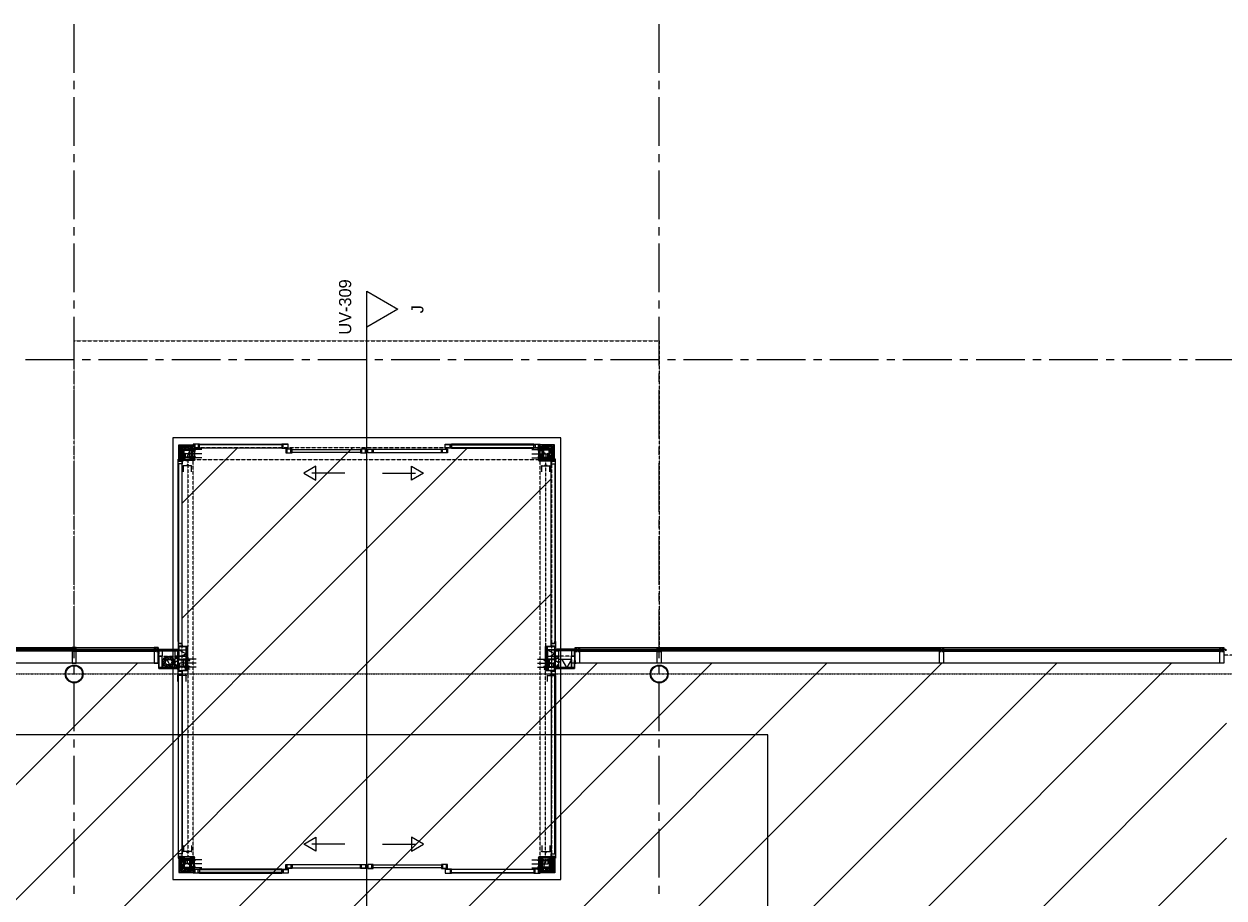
# Model space of a CAD drawing. Extents: x -66955 to 52345, y -20450 to 69550.
# Tile 49 of 94: x 6052 to 20821, y 22630 to 33380. Entities that reach past the tile are written whole.
import ezdxf
from ezdxf.enums import TextEntityAlignment as Align

# ---------------------------------------------------------------- set-up
doc = ezdxf.new("R2010")
doc.units = 0
doc.header["$MEASUREMENT"] = 0
for name, pattern in [('DASHDOT', [1, 0.5, -0.25, 0, -0.25]), ('DASHED', [0.75, 0.5, -0.25]), ('HIDDEN', [0.375, 0.25, -0.125])]:
    doc.linetypes.add(name, pattern=pattern)
for name, color, linetype in [('BEGGR--11-', 7, 'CONTINUOUS'), ('BEGGR--21-', 7, 'CONTINUOUS'), ('BEGGR--22-', 7, 'CONTINUOUS'), ('BEGGR--23-', 7, 'CONTINUOUS'), ('BEGGR--27-', 7, 'CONTINUOUS'), ('BEGGR--28-', 7, 'CONTINUOUS'), ('BEGGR--31-', 7, 'CONTINUOUS'), ('BEGGR--45-', 7, 'CONTINUOUS'), ('BEGGR--52-', 7, 'CONTINUOUS'), ('BEGGR--E7-', 7, 'CONTINUOUS'), ('STRAMIEN--E3-', 7, 'CONTINUOUS'), ('STRAMIEN--E7-', 7, 'CONTINUOUS')]:
    doc.layers.add(name, color=color, linetype=linetype)
doc.styles.add('ROMANS', font='ROMANS', dxfattribs={"height": 0.2})
doc.styles.add('txt', font='TXT', dxfattribs={"height": 0.2})

# ---------------------------------------------------------------- blocks, each defined once
blk = doc.blocks.new('*O151')
at = {"layer": 'BEGGR--31-', "color": 7, "linetype": 'CONTINUOUS'}
blk.add_line((252.55, 0), (-152.45, 0), dxfattribs=at)
blk.add_lwpolyline([(-252.54, 0), (-102.41, -86.68), (-102.41, 86.68)], close=True, dxfattribs=at)
blk = doc.blocks.new('*O152')
at = {"layer": 'BEGGR--31-', "color": 7, "linetype": 'CONTINUOUS'}
blk.add_line((-252.55, 0), (152.45, 0), dxfattribs=at)
blk.add_lwpolyline([(252.54, 0), (102.41, -86.68), (102.41, 86.68)], close=True, dxfattribs=at)
blk = doc.blocks.new('B__DIM')
at = {"layer": 'BEGGR--28-', "color": 7, "linetype": 'CONTINUOUS'}
for p, q in [((-0.5, -0.5), (0.5, 0.5)), ((-0.5, 0), (0.5, 0)), ((0, 0.5), (0, -0.5))]:
    blk.add_line(p, q, dxfattribs=at)
blk = doc.blocks.new('B28KOK')
at = {"layer": 'BEGGR--28-', "color": 7, "linetype": 'CONTINUOUS'}
for p, q in [((-174, 50), (-24, 50)), ((-174, 0), (26, 0)), ((-42, 37), (-92, 27)), ((-48, 44), (-79, 62)), ((-13, 50), (-51, 50)), ((-13, 42), (-51, 42)), ((-50, 50), (-50, 42)), ((-50, 38), (-50, -38)), ((-42, 38), (-42, -38)), ((38, 50), (-38, 50)), ((38, 42), (-38, 42)), ((-25, -50), (-25, 50)), ((25, -50), (25, 0)), ((41, 36), (93, 5)), ((42, -38), (42, 38)), ((48, 44), (79, 62)), ((50, -38), (50, 38)), ((-174, -50), (-24, -50)), ((-174, -50), (26, -50)), ((-42, -39), (-92, -49)), ((-46, -46), (-82, -82)), ((-26, -42), (-51, -42)), ((-26, -50), (-51, -50)), ((-50, -13), (-50, -76)), ((-50, -13), (-50, -51)), ((-50, -42), (-50, -50)), ((-50, -50), (0, -50)), ((-50, -75), (-42, -75)), ((-42, -13), (-42, -76)), ((-38, -42), (38, -42)), ((-38, -50), (38, -50)), ((0, -13), (0, -51)), ((42, -26), (42, -76)), ((42, -37), (92, -27)), ((42, -75), (50, -75)), ((48, -44), (79, -62)), ((50, -26), (50, -76)), ((-50, -224), (-50, -149)), ((-50, -150), (50, -150)), ((50, -224), (50, -149))]:
    blk.add_line(p, q, dxfattribs=at)
for points in [[(-58, 45), (-48, 44), (-54, 53)], [(-50, 31), (-42, 37), (-52, 40)], [(51, 35), (41, 36), (47, 27)], [(54, 53), (48, 44), (58, 45)], [(-50, -56), (-46, -46), (-56, -50)], [(-50, -45), (-42, -39), (-52, -36)], [(50, -31), (42, -37), (52, -40)], [(58, -45), (48, -44), (54, -53)]]:
    blk.add_lwpolyline(points, dxfattribs=at)
for centre, radius, start, end in [((-38, 38), 12, 90, 180), ((-38, 38), 4, 90, 180), ((38, 38), 12, 0, 90), ((38, 38), 4, 0, 90), ((-38, -38), 12, 180, 270), ((-38, -38), 4, 180, 270), ((38, -38), 4, 270, 360), ((38, -38), 12, 270, 360)]:
    blk.add_arc(centre, radius, start, end, dxfattribs=at)
at = {"layer": 'BEGGR--28-', "color": 7, "linetype": 'CONTINUOUS', "xscale": 9, "yscale": -9}
for p, rotation in [((-50, 50), 90), ((-50, 42), 270), ((-25, 50), 90), ((25, 0), 90), ((-50, -42), 90), ((-50, -50), 270), ((-50, -50), 180), ((-50, -75), 180), ((-50, -150), 180), ((-25, -50), 270), ((25, -50), 270), ((42, -75), 180)]:
    blk.add_blockref('B__DIM', p, dxfattribs=dict(at, rotation=rotation))
for p in [(-42, -75), (0, -50), (50, -75), (50, -150)]:
    blk.add_blockref('B__DIM', p, dxfattribs=at)
at = {"layer": 'BEGGR--28-', "color": 7, "linetype": 'CONTINUOUS', "extrusion": (0, 0, -1), "style": 'ROMANS'}
for s, rotation, p in [('4', 348.7023, (88, 33)), ('R', 348.7023, (75, 35)), ('12', 30.9762, (64, 59)), ('R', 30.9762, (53, 52)), ('8', 90, (46, 43)), ('100', 90, (20, -12)), ('12', 329.0238, (-65, 59)), ('R', 329.0238, (-76, 66)), ('4', 30.9592, (-84, 16)), ('R', 30.9592, (-96, 9)), ('4', 348.6941, (88, -43)), ('12', 315, (76, -69)), ('R', 348.6941, (75, -41)), ('R', 315, (66, -60)), ('8', 90, (46, -49)), ('50', 90, (-30, -32)), ('12', 30.9555, (-69, -52)), ('4', 348.6941, (-78, -25)), ('R', 30.9555, (-81, -59)), ('R', 348.6941, (-91, -23))]:
    blk.add_text(s, height=9, rotation=rotation, dxfattribs=at).set_placement(p)
for s, p in [('8', (43, -70)), ('50', (18, -46)), ('100', (-12, -146)), ('8', (-49, -70))]:
    blk.add_text(s, height=9, dxfattribs=at).set_placement(p)
blk = doc.blocks.new('*O153')
at = {"layer": 'BEGGR--31-', "color": 7, "linetype": 'CONTINUOUS'}
blk.add_line((252.55, 0), (-152.45, 0), dxfattribs=at)
blk.add_lwpolyline([(-252.54, 0), (-102.41, 86.68), (-102.41, -86.68)], close=True, dxfattribs=at)
blk = doc.blocks.new('*O154')
at = {"layer": 'BEGGR--31-', "color": 7, "linetype": 'CONTINUOUS'}
blk.add_line((-252.55, 0), (152.45, 0), dxfattribs=at)
blk.add_lwpolyline([(252.54, 0), (102.41, 86.68), (102.41, -86.68)], close=True, dxfattribs=at)
blk = doc.blocks.new('*O160')
at = {"layer": 'BEGGR--28-', "color": 5, "linetype": 'CONTINUOUS'}
for radius in [110, 102]:
    blk.add_circle((0, 0), radius, dxfattribs=at)
blk = doc.blocks.new('*O161')
at = {"layer": 'BEGGR--28-', "color": 5, "linetype": 'CONTINUOUS'}
for radius in [110, 102]:
    blk.add_circle((0, 0), radius, dxfattribs=at)
blk = doc.blocks.new('*O204')
at = {"layer": 'BEGGR--31-', "color": 7, "linetype": 'CONTINUOUS'}
for points in [[(-25, 1113), (-25, 1191), (-20, 1191), (-20, 1169), (25, 1169), (25, 1135), (-20, 1135), (-20, 1113)], [(-20, -1052.99), (-25, -1052.99), (-25, 1113), (-20, 1113)], [(25, 1135), (-20, 1135), (-20, -1074.99), (25, -1074.99)], [(-16, 1169), (-16, 1174), (14, 1174), (14, 1169)], [(-25, -1052.99), (-25, -1130.99), (-20, -1130.99), (-20, -1108.99), (25, -1108.99), (25, -1074.99), (-20, -1074.99), (-20, -1052.99)], [(-16, -1108.99), (-16, -1113.99), (14, -1113.99), (14, -1108.99)]]:
    blk.add_lwpolyline(points, close=True, dxfattribs=at)
blk = doc.blocks.new('MERKSF')
at = {"layer": 'BEGGR--31-', "color": 7, "linetype": 'CONTINUOUS'}
blk.add_blockref('*O204', (-25, -1169), dxfattribs=at)
blk = doc.blocks.new('*O356')
at = {"layer": 'BEGGR--52-', "color": 7, "linetype": 'CONTINUOUS'}
for points in [[(-40, -19), (-69, 0), (-38, 15)], [(-39, 9), (-59, 38), (-24, 40)], [(-29, 31), (-23, 65), (3, 43)], [(-3, 40), (20, 66), (31, 34)], [(21, 37), (56, 41), (41, 9)], [(42, 20), (69, -2), (37, -14)], [(-21, -36), (-55, -42), (-43, -10)], [(6, -47), (-23, -66), (-24, -31)], [(30, -32), (21, -66), (-3, -41)], [(40, -9), (57, -39), (23, -39)]]:
    blk.add_lwpolyline(points, dxfattribs=at)
for radius in [70, 40, 40]:
    blk.add_circle((0, 0), radius, dxfattribs=at)
blk = doc.blocks.new('*O364')
at = {"layer": 'BEGGR--31-', "color": 7, "linetype": 'CONTINUOUS'}
for points in [[(-33, -24), (33, -24), (33, 24), (-33, 24)], [(-31, -22), (31, -22), (31, 22), (-31, 22)]]:
    blk.add_lwpolyline(points, close=True, dxfattribs=at)
blk = doc.blocks.new('*O365')
at = {"layer": 'BEGGR--31-', "color": 7, "linetype": 'CONTINUOUS'}
for points in [[(33, -24), (-33, -24), (-33, 24), (33, 24)], [(31, -22), (-31, -22), (-31, 22), (31, 22)]]:
    blk.add_lwpolyline(points, close=True, dxfattribs=at)
blk = doc.blocks.new('*O367')
at = {"layer": 'BEGGR--31-', "color": 7, "linetype": 'CONTINUOUS'}
for points in [[(-39, -25), (39, -25), (39, 25), (-39, 25)], [(-37, -23), (37, -23), (37, 23), (-37, 23)]]:
    blk.add_lwpolyline(points, close=True, dxfattribs=at)
blk = doc.blocks.new('*O368')
at = {"layer": 'BEGGR--31-', "color": 7, "linetype": 'CONTINUOUS'}
for points in [[(39, -25), (-39, -25), (-39, 25), (39, 25)], [(37, -23), (-37, -23), (-37, 23), (37, 23)]]:
    blk.add_lwpolyline(points, close=True, dxfattribs=at)
blk = doc.blocks.new('*O366')
at = {"layer": 'BEGGR--31-', "color": 7, "linetype": 'CONTINUOUS'}
for p, q in [((-2120, 44), (-2114, 14)), ((-2114, 44), (-2120, 14)), ((2120, 44), (2114, 14)), ((2114, 44), (2120, 14))]:
    blk.add_line(p, q, dxfattribs=at)
for points in [[(-2058, 53), (-2136, 53), (-2136, 48), (-2114, 48), (-2114, 3), (-2058, 3), (-2058, 8), (-2058, 8), (-2058, 48), (-2058, 48)], [(-2114, 44), (-2120, 44), (-2120, 14), (-2114, 14)], [(-2073, 8), (-1028, 8), (-1028, 44), (-2073, 44)], [(-2058, 53), (-1043, 53), (-1043, 3), (-2058, 3)], [(2073, 8), (1028, 8), (1028, 44), (2073, 44)], [(2058, 53), (1043, 53), (1043, 3), (2058, 3)], [(2058, 53), (2136, 53), (2136, 48), (2114, 48), (2114, 3), (2058, 3), (2058, 8), (2058, 8), (2058, 48), (2058, 48)], [(2114, 44), (2120, 44), (2120, 14), (2114, 14)], [(-993, -53), (-987, -53), (-987, -9), (-993, -9)], [(-983, -53), (-921, -53), (-921, -9), (-983, -9)], [(-63, -49), (-934, -49), (-934, -13), (-63, -13)], [(63, -49), (934, -49), (934, -13), (63, -13)], [(983, -53), (921, -53), (921, -9), (983, -9)], [(993, -53), (987, -53), (987, -9), (993, -9)]]:
    blk.add_lwpolyline(points, close=True, dxfattribs=at)
for name, p in [('*O367', (-1004, 28)), ('*O368', (1004, 28))]:
    blk.add_blockref(name, p, dxfattribs=at)
blk = doc.blocks.new('*O363')
at = {"layer": 'BEGGR--31-', "color": 7, "linetype": 'CONTINUOUS'}
for points in [[(-995, -54), (-985, -54), (-985, -6), (-995, -6)], [(-985, -54), (-919, -54), (-919, -6), (-985, -6)], [(985, -54), (919, -54), (919, -6), (985, -6)], [(995, -54), (985, -54), (985, -6), (995, -6)]]:
    blk.add_lwpolyline(points, close=True, dxfattribs=at)
for name, p in [('*O366', (0, 1)), ('*O364', (-45, -30)), ('*O365', (45, -30))]:
    blk.add_blockref(name, p, dxfattribs=at)
blk = doc.blocks.new('*O370')
at = {"layer": 'BEGGR--31-', "color": 7, "linetype": 'CONTINUOUS'}
for points in [[(-33, 24), (33, 24), (33, -24), (-33, -24)], [(-31, 22), (31, 22), (31, -22), (-31, -22)]]:
    blk.add_lwpolyline(points, close=True, dxfattribs=at)
blk = doc.blocks.new('*O371')
at = {"layer": 'BEGGR--31-', "color": 7, "linetype": 'CONTINUOUS'}
for points in [[(33, 24), (-33, 24), (-33, -24), (33, -24)], [(31, 22), (-31, 22), (-31, -22), (31, -22)]]:
    blk.add_lwpolyline(points, close=True, dxfattribs=at)
blk = doc.blocks.new('*O373')
at = {"layer": 'BEGGR--31-', "color": 7, "linetype": 'CONTINUOUS'}
for points in [[(-39, 25), (39, 25), (39, -25), (-39, -25)], [(-37, 23), (37, 23), (37, -23), (-37, -23)]]:
    blk.add_lwpolyline(points, close=True, dxfattribs=at)
blk = doc.blocks.new('*O374')
at = {"layer": 'BEGGR--31-', "color": 7, "linetype": 'CONTINUOUS'}
for points in [[(39, 25), (-39, 25), (-39, -25), (39, -25)], [(37, 23), (-37, 23), (-37, -23), (37, -23)]]:
    blk.add_lwpolyline(points, close=True, dxfattribs=at)
blk = doc.blocks.new('*O372')
at = {"layer": 'BEGGR--31-', "color": 7, "linetype": 'CONTINUOUS'}
for p, q in [((-2120, -44), (-2114, -14)), ((-2114, -44), (-2120, -14)), ((2120, -44), (2114, -14)), ((2114, -44), (2120, -14))]:
    blk.add_line(p, q, dxfattribs=at)
for points in [[(-993, 53), (-987, 53), (-987, 9), (-993, 9)], [(-983, 53), (-921, 53), (-921, 9), (-983, 9)], [(-63, 49), (-934, 49), (-934, 13), (-63, 13)], [(63, 49), (934, 49), (934, 13), (63, 13)], [(983, 53), (921, 53), (921, 9), (983, 9)], [(993, 53), (987, 53), (987, 9), (993, 9)], [(-2058, -53), (-2136, -53), (-2136, -48), (-2114, -48), (-2114, -3), (-2058, -3), (-2058, -8), (-2058, -8), (-2058, -48), (-2058, -48)], [(-2114, -44), (-2120, -44), (-2120, -14), (-2114, -14)], [(-2073, -8), (-1028, -8), (-1028, -44), (-2073, -44)], [(-2058, -53), (-1043, -53), (-1043, -3), (-2058, -3)], [(2073, -8), (1028, -8), (1028, -44), (2073, -44)], [(2058, -53), (1043, -53), (1043, -3), (2058, -3)], [(2058, -53), (2136, -53), (2136, -48), (2114, -48), (2114, -3), (2058, -3), (2058, -8), (2058, -8), (2058, -48), (2058, -48)], [(2114, -44), (2120, -44), (2120, -14), (2114, -14)]]:
    blk.add_lwpolyline(points, close=True, dxfattribs=at)
for name, p in [('*O373', (-1004, -28)), ('*O374', (1004, -28))]:
    blk.add_blockref(name, p, dxfattribs=at)
blk = doc.blocks.new('*O369')
at = {"layer": 'BEGGR--31-', "color": 7, "linetype": 'CONTINUOUS'}
for points in [[(-995, 54), (-985, 54), (-985, 6), (-995, 6)], [(-985, 54), (-919, 54), (-919, 6), (-985, 6)], [(985, 54), (919, 54), (919, 6), (985, 6)], [(995, 54), (985, 54), (985, 6), (995, 6)]]:
    blk.add_lwpolyline(points, close=True, dxfattribs=at)
for name, p in [('*O372', (0, -1)), ('*O370', (-45, 30)), ('*O371', (45, 30))]:
    blk.add_blockref(name, p, dxfattribs=at)

msp = doc.modelspace()

# ---------------------------------------------------------------- linework, layer by layer
at = {"layer": 'BEGGR--11-', "color": 1, "linetype": 'CONTINUOUS'}
for p, q in [((0, 16657.44), (11504.56, 28162)), ((7995, 27480.86), (8676.14, 28162)), ((7995, 26066.65), (10090.35, 28162)), ((0, 15243.22), (12541.98, 27785.2)), ((0, 13829.01), (12541.98, 26370.99)), ((-279, 10721.58), (14519.42, 25520)), ((-279, 9307.37), (15933.63, 25520)), ((-279, 7893.16), (17347.84, 25520)), ((0, 18071.65), (7448.35, 25520)), ((0, 12414.8), (13105.2, 25520)), ((767.06, 7525), (18762.06, 25520)), ((2181.27, 7525), (20176.27, 25520)), ((3595.48, 7525), (20850, 24779.52)), ((5009.7, 7525), (20850, 23365.3))]:
    msp.add_line(p, q, dxfattribs=at)
at = {"layer": 'BEGGR--21-', "color": 7, "linetype": 'CONTINUOUS'}
for p, q in [((7972, 28045.01), (7972, 28125)), ((8015, 28125), (7972, 28125)), ((7992.01, 28188), (8115, 28188)), ((7992.01, 28145), (7992.01, 28188)), ((7992.01, 28145), (8115, 28145)), ((8015, 28045.01), (8015, 28125)), ((8115, 28145), (8115, 28188)), ((12547.99, 28188), (12425, 28188)), ((12425, 28188), (12425, 28145)), ((12547.99, 28145), (12425, 28145)), ((12525, 28045.01), (12525, 28125)), ((12568, 28125), (12525, 28125)), ((12547.99, 28188), (12547.99, 28145)), ((12568, 28045.01), (12568, 28125)), ((8015, 28045.01), (7972, 28045.01)), ((12568, 28045.01), (12525, 28045.01)), ((7688, 25683.99), (7957.02, 25684)), ((7688, 25678.99), (7957.02, 25679)), ((7688, 25673.99), (7957.02, 25674)), ((7751, 25564), (7908.02, 25564)), ((7751, 25464), (7751, 25564)), ((7908.02, 25464), (7908.02, 25564)), ((7946.02, 25568), (7946.02, 25669)), ((7957.02, 25669), (7946.02, 25669)), ((7957.02, 25568), (7946.02, 25568)), ((7948.77, 25568), (7948.77, 25669)), ((7951.52, 25568), (7951.52, 25669)), ((7954.27, 25568), (7954.27, 25669)), ((7957.02, 25684.01), (7957.02, 25606)), ((7957.02, 25684.01), (8046.02, 25684.01)), ((7957.02, 25568), (7957.02, 25669)), ((7957.02, 25606), (8046.02, 25606)), ((8046.02, 25684.01), (8046.02, 25606)), ((12493.98, 25684.01), (12493.98, 25606)), ((12493.98, 25684.01), (12582.98, 25684.01)), ((12493.98, 25606), (12582.98, 25606)), ((12582.98, 25684.01), (12582.98, 25606)), ((12852, 25683.99), (12582.98, 25684)), ((12852, 25678.99), (12582.98, 25679)), ((12852, 25673.99), (12582.98, 25674)), ((12582.98, 25568), (12582.98, 25669)), ((12593.98, 25669), (12582.98, 25669)), ((12593.98, 25568), (12582.98, 25568)), ((12585.73, 25568), (12585.73, 25669)), ((12588.48, 25568), (12588.48, 25669)), ((12591.23, 25568), (12591.23, 25669)), ((12593.98, 25568), (12593.98, 25669)), ((12789, 25564), (12631.98, 25564)), ((12631.98, 25564), (12631.98, 25464)), ((12789, 25564), (12789, 25464)), ((7751, 25464), (7908.02, 25464)), ((12789, 25464), (12631.98, 25464)), ((7972, 23100.99), (7972, 23021)), ((7972, 23100.99), (8015, 23100.99)), ((8015, 23100.99), (8015, 23021)), ((12525, 23082.99), (12525, 23039)), ((12525, 23082.99), (12568, 23082.99)), ((12568, 23082.99), (12568, 23039)), ((7972, 23021), (8015, 23021)), ((7992.01, 23001), (8115, 23001)), ((7992.01, 22958), (7992.01, 23001)), ((7992.01, 22958), (8115, 22958)), ((8115, 22958), (8115, 23001)), ((12529.99, 23001), (12443, 23001)), ((12443, 23001), (12443, 22958)), ((12529.99, 22958), (12443, 22958)), ((12525, 23039), (12568, 23039)), ((12529.99, 23001), (12529.99, 22958))]:
    msp.add_line(p, q, dxfattribs=at)
at = {"layer": 'BEGGR--21-', "color": 7, "linetype": 'HIDDEN'}
for p, q in [((7713, 25606), (7946.02, 25606)), ((12827, 25606), (12593.98, 25606))]:
    msp.add_line(p, q, dxfattribs=at)
at = {"layer": 'BEGGR--21-', "color": 7, "linetype": 'CONTINUOUS'}
for points in [[(8015, 28094.03), (7972, 28118.54), (7983.18, 28124.99)], [(8015, 28045.01), (7972, 28069.52), (8015, 28094.03)], [(7992.01, 28145), (8016.52, 28188), (8041.03, 28145)], [(8041.03, 28145), (8065.54, 28188), (8090.05, 28145)], [(8090.05, 28145), (8114.56, 28188), (8114.99, 28187.14)], [(12449.95, 28188), (12425.44, 28145), (12425.01, 28145.86)], [(12498.97, 28188), (12474.46, 28145), (12449.95, 28188)], [(12547.99, 28188), (12523.48, 28145), (12498.97, 28188)], [(12568, 28094.03), (12525, 28118.54), (12536.18, 28124.99)], [(12568, 28045.01), (12525, 28069.52), (12568, 28094.03)], [(7751, 25464), (7808, 25564), (7865, 25464)], [(7957.02, 25684.01), (8046.02, 25633.28), (7997.96, 25605.69)], [(12493.98, 25684.01), (12582.98, 25633.28), (12534.92, 25605.69)], [(12789, 25564), (12732, 25464), (12675, 25564)], [(7972, 23100.99), (8015, 23076.48), (7972, 23051.97)], [(7972, 23051.97), (8015, 23027.46), (8003.82, 23021.01)], [(12525, 23082.99), (12568, 23058.48), (12534.03, 23039.13)], [(7992.01, 22958), (8016.52, 23001), (8041.03, 22958)], [(8041.03, 22958), (8065.54, 23001), (8090.05, 22958)], [(8090.05, 22958), (8114.56, 23001), (8114.99, 23000.14)], [(12480.97, 23001), (12456.46, 22958), (12443.13, 22981.65)], [(12529.99, 23001), (12505.48, 22958), (12480.97, 23001)]]:
    msp.add_lwpolyline(points, dxfattribs=at)
for points in [[(7688, 25687), (7688, 25689), (7955, 25689), (7955, 25722.01), (7957, 25722.01), (7957, 25687)], [(7957, 25684.01), (8046.02, 25684.01), (8046.02, 25722.01), (7957, 25722.01)], [(12583, 25684.01), (12493.98, 25684.01), (12493.98, 25722.01), (12583, 25722.01)], [(12852, 25687), (12852, 25689), (12585, 25689), (12585, 25722.01), (12583, 25722.01), (12583, 25687)], [(7957.02, 25669), (7957.02, 25687), (7688, 25687), (7688, 25669)], [(7713, 25669), (7751, 25669), (7751, 25604), (7713, 25604)], [(7751, 25464), (7751, 25604), (7713, 25604), (7713, 25464)], [(7908.02, 25604), (7946.02, 25604), (7946.02, 25669), (7908.02, 25669)], [(7946.02, 25464), (7946.02, 25604), (7908.02, 25604), (7908.02, 25464)], [(7957, 25568), (8046.02, 25568), (8046.02, 25606), (7957, 25606)], [(12583, 25568), (12493.98, 25568), (12493.98, 25606), (12583, 25606)], [(12582.98, 25669), (12582.98, 25687), (12852, 25687), (12852, 25669)], [(12631.98, 25604), (12593.98, 25604), (12593.98, 25669), (12631.98, 25669)], [(12593.98, 25464), (12593.98, 25604), (12631.98, 25604), (12631.98, 25464)], [(12827, 25669), (12789, 25669), (12789, 25604), (12827, 25604)], [(12789, 25464), (12789, 25604), (12827, 25604), (12827, 25464)], [(20820.01, 25660), (20800.01, 25660), (20800.01, 25685), (20820.01, 25685)], [(7957, 25430), (8046.02, 25430), (8046.02, 25468), (7957, 25468)], [(12583, 25430), (12493.98, 25430), (12493.98, 25468), (12583, 25468)]]:
    msp.add_lwpolyline(points, close=True, dxfattribs=at)
at = {"layer": 'BEGGR--22-', "color": 7, "linetype": 'CONTINUOUS'}
for p, q in [((8056.02, 25430), (8056.02, 25722.01)), ((8066.02, 25722.01), (8056.02, 25722.01)), ((8058.52, 25430), (8058.52, 25722.01)), ((8061.02, 25430), (8061.02, 25722.01)), ((8063.52, 25430), (8063.52, 25722.01)), ((8066.02, 25430), (8066.02, 25722.01)), ((12473.98, 25430), (12473.98, 25722.01)), ((12483.98, 25722.01), (12473.98, 25722.01)), ((12476.48, 25430), (12476.48, 25722.01)), ((12478.98, 25430), (12478.98, 25722.01)), ((12481.48, 25430), (12481.48, 25722.01)), ((12483.98, 25430), (12483.98, 25722.01)), ((7957.02, 25464), (7713, 25464)), ((7713, 25464), (7713, 25454)), ((7957.02, 25461.5), (7713, 25461.5)), ((7957.02, 25459), (7713, 25459)), ((7957.02, 25456.5), (7713, 25456.5)), ((7957.02, 25454), (7713, 25454)), ((7957.02, 25464), (7957.02, 25454)), ((8066.02, 25430), (8056.02, 25430)), ((12483.98, 25430), (12473.98, 25430)), ((12582.98, 25464), (12827, 25464)), ((12582.98, 25454), (12582.98, 25464)), ((12582.98, 25461.5), (12827, 25461.5)), ((12582.98, 25459), (12827, 25459)), ((12582.98, 25456.5), (12827, 25456.5)), ((12582.98, 25454), (12827, 25454)), ((12827, 25454), (12827, 25464))]:
    msp.add_line(p, q, dxfattribs=at)
for points in [[(12541.98, 27988), (12541.98, 28010), (12389.98, 28010), (12389.98, 28160), (12369.98, 28160), (12369.98, 28158), (12387.98, 28158), (12387.98, 28008), (12540, 28008), (12540, 27988)], [(7998.02, 25744.01), (7998.02, 25722.01), (8066.02, 25722.01), (8066.02, 25430), (7998.02, 25430), (7998.02, 25410), (8000.02, 25410), (8000.02, 25428), (8068.02, 25428), (8068.02, 25724.01), (8000.02, 25724.01), (8000.02, 25744.01)], [(8046.02, 25722.01), (8056.02, 25722.01), (8056.02, 25430), (8046.02, 25430)], [(12541.98, 25744.01), (12541.98, 25722.01), (12473.98, 25722.01), (12473.98, 25430), (12541.98, 25430), (12541.98, 25408), (12539.98, 25408), (12539.98, 25428), (12471.98, 25428), (12471.98, 25724.01), (12539.98, 25724.01), (12539.98, 25744.01)], [(12541.98, 25744.01), (12541.98, 25722.01), (12473.98, 25722.01), (12473.98, 25430), (12541.98, 25430), (12541.98, 25410), (12539.98, 25410), (12539.98, 25428), (12471.98, 25428), (12471.98, 25724.01), (12539.98, 25724.01), (12539.98, 25744.01)], [(12493.98, 25722.01), (12483.98, 25722.01), (12483.98, 25430), (12493.98, 25430)], [(7957, 25430), (7957, 25454), (7713, 25454), (7713, 25520), (7691, 25520), (7691, 25518), (7711, 25518), (7711, 25452), (7955, 25452), (7955, 25430)], [(12583, 25430), (12583, 25454), (12827, 25454), (12827, 25520), (12849, 25520), (12849, 25518), (12829, 25518), (12829, 25452), (12585, 25452), (12585, 25430)], [(12541.98, 23158), (12541.98, 23136), (12390, 23136), (12390, 22984), (12369.99, 22984), (12369.99, 22986), (12387.99, 22986), (12387.99, 23138), (12540, 23138), (12540, 23158)], [(12390, 22943), (12582.99, 22943), (12582.99, 23136), (12584.99, 23136), (12584.99, 22941), (12390, 22941)]]:
    msp.add_lwpolyline(points, close=True, dxfattribs=at)
at = {"layer": 'BEGGR--23-', "color": 7, "linetype": 'HIDDEN'}
msp.add_circle((8150, 26810), 1, dxfattribs=at)
at = {"layer": 'BEGGR--27-', "color": 7, "linetype": 'HIDDEN'}
msp.add_lwpolyline([(6670, 25710), (6670, 29485), (13870, 29485), (13870, 25710)], dxfattribs=at)
at = {"layer": 'BEGGR--28-', "color": 5, "linetype": 'HIDDEN'}
for points in [[(7995, 28025), (12525, 28025), (12525, 28165), (7995, 28165)], [(7995, 28025), (7995, 23121), (8135, 23121), (8135, 28025)], [(12545, 28025), (12545, 23121), (12405, 23121), (12405, 28025)]]:
    msp.add_lwpolyline(points, close=True, dxfattribs=at)
at = {"layer": 'BEGGR--28-', "color": 5, "linetype": 'CONTINUOUS'}
for points in [[(8046.02, 25430), (8056.02, 25430), (8056.02, 25606), (8046.02, 25606)], [(12493.98, 25430), (12483.98, 25430), (12483.98, 25606), (12493.98, 25606)]]:
    msp.add_lwpolyline(points, close=True, dxfattribs=at)
at = {"layer": 'BEGGR--31-', "color": 7, "linetype": 'CONTINUOUS'}
for p, q in [((7990.94, 28125), (7972, 28143.94)), ((7981.04, 28125), (7972, 28134.04)), ((7972.01, 28169.06), (7990.94, 28187.99)), ((7972.01, 28178.96), (7981.04, 28187.99)), ((7972.01, 28159.16), (7992.01, 28179.16)), ((7972.01, 28149.26), (7992.01, 28169.26)), ((7977.65, 28145), (7992.01, 28159.36)), ((8000.84, 28125), (7980.84, 28145)), ((7987.55, 28145), (7992.01, 28149.46)), ((8010.74, 28125), (7990.74, 28145)), ((8015, 28130.64), (8000.64, 28145)), ((8015, 28140.54), (8010.54, 28145)), ((8115, 28169.06), (8133.93, 28187.99)), ((8115, 28178.96), (8124.03, 28187.99)), ((8115, 28159.16), (8135, 28179.16)), ((8115, 28149.26), (8135, 28169.26)), ((8115, 28069.06), (8133.93, 28087.99)), ((8115, 28078.96), (8124.03, 28087.99)), ((8115, 28059.16), (8135, 28079.16)), ((8115, 28049.26), (8135, 28069.26)), ((8120.64, 28145), (8135, 28159.36)), ((8130.54, 28145), (8135, 28149.46)), ((12425, 28159.16), (12405, 28179.16)), ((12425, 28149.26), (12405, 28169.26)), ((12419.36, 28145), (12405, 28159.36)), ((12409.46, 28145), (12405, 28149.46)), ((12425, 28059.16), (12405, 28079.16)), ((12425, 28049.26), (12405, 28069.26)), ((12425, 28169.06), (12406.07, 28187.99)), ((12425, 28069.06), (12406.07, 28087.99)), ((12425, 28178.96), (12415.97, 28187.99)), ((12425, 28078.96), (12415.97, 28087.99)), ((12525, 28140.54), (12529.46, 28145)), ((12525, 28130.64), (12539.36, 28145)), ((12529.26, 28125), (12549.26, 28145)), ((12539.16, 28125), (12559.16, 28145)), ((12567.99, 28159.16), (12547.99, 28179.16)), ((12567.99, 28149.26), (12547.99, 28169.26)), ((12562.35, 28145), (12547.99, 28159.36)), ((12552.45, 28145), (12547.99, 28149.46)), ((12567.99, 28169.06), (12549.06, 28187.99)), ((12549.06, 28125), (12568, 28143.94)), ((12567.99, 28178.96), (12558.96, 28187.99)), ((12558.96, 28125), (12568, 28134.04)), ((7976.46, 28045.01), (7972, 28040.55)), ((7986.36, 28045.01), (7972, 28030.65)), ((7996.26, 28045.01), (7976.26, 28025.01)), ((8006.16, 28045.01), (7986.16, 28025.01)), ((8015, 28043.95), (7996.06, 28025.01)), ((8015, 28034.05), (8005.96, 28025.01)), ((8120.64, 28045), (8135, 28059.36)), ((8130.54, 28045), (8135, 28049.46)), ((12419.36, 28045), (12405, 28059.36)), ((12409.46, 28045), (12405, 28049.46)), ((12525, 28043.95), (12543.94, 28025.01)), ((12525, 28034.05), (12534.04, 28025.01)), ((12533.84, 28045.01), (12553.84, 28025.01)), ((12543.74, 28045.01), (12563.74, 28025.01)), ((12553.64, 28045.01), (12568, 28030.65)), ((12563.54, 28045.01), (12568, 28040.55)), ((6655.21, 25689.38), (3367.26, 25689.38)), ((6655.21, 25689.38), (3367.26, 25689.38)), ((6655.21, 25683.7), (3367.26, 25683.7)), ((6655.21, 25671.69), (3367.26, 25671.69)), ((6655.21, 25665.69), (3367.26, 25665.69)), ((6655.21, 25689.38), (6655.21, 25665.69)), ((6684.79, 25689.38), (7670.99, 25689.38)), ((6684.79, 25689.38), (6684.79, 25665.69)), ((6684.79, 25683.7), (7668.44, 25683.7)), ((6684.79, 25671.69), (7667.73, 25671.69)), ((6684.79, 25665.69), (7670.99, 25665.69)), ((7670.99, 25665.69), (7670.99, 25689.38)), ((12869.01, 25689.38), (13855.22, 25689.38)), ((12869.01, 25665.69), (12869.01, 25689.38)), ((12869.01, 25683.7), (13855.21, 25683.7)), ((12869.01, 25671.7), (13855.21, 25671.7)), ((12869.01, 25665.69), (13855.21, 25665.69)), ((13855.21, 25689.38), (13855.21, 25665.69)), ((17327.74, 25689.38), (13884.78, 25689.38)), ((13884.79, 25689.38), (13884.79, 25665.69)), ((17328.34, 25683.7), (13884.79, 25683.7)), ((17328.33, 25671.7), (13884.79, 25671.7)), ((17328.33, 25665.69), (13884.79, 25665.69)), ((17328.33, 25665.69), (13884.79, 25665.69)), ((17327.74, 25689.38), (17327.74, 25664.51)), ((17357.28, 25689.38), (17357.28, 25664.51)), ((17357.94, 25683.7), (20790, 25683.7)), ((17357.95, 25671.7), (20790, 25671.7)), ((17357.95, 25665.69), (20790, 25665.69)), ((17358.54, 25689.38), (20790, 25689.38)), ((20805.65, 25685), (20800.01, 25679.36)), ((20812.73, 25685), (20800.01, 25672.28)), ((20819.8, 25685), (20800.01, 25665.21)), ((20800.01, 25683.72), (20820.01, 25663.72)), ((20800.01, 25676.64), (20816.65, 25660)), ((20800.01, 25669.57), (20809.58, 25660)), ((20800.01, 25662.5), (20802.51, 25660)), ((20820.01, 25678.14), (20801.87, 25660)), ((20805.8, 25685), (20820.01, 25670.79)), ((20820.01, 25671.07), (20808.94, 25660)), ((20812.87, 25685), (20820.01, 25677.86)), ((20820.01, 25664), (20816.01, 25660)), ((20819.94, 25685), (20820.01, 25684.93)), ((7986.36, 23100.99), (7972, 23115.35)), ((7976.46, 23100.99), (7972, 23105.45)), ((7996.26, 23100.99), (7976.26, 23120.99)), ((8006.16, 23100.99), (7986.16, 23120.99)), ((8015, 23102.05), (7996.06, 23120.99)), ((8015, 23111.95), (8005.96, 23120.99)), ((8115, 23096.74), (8135, 23076.74)), ((8115, 23086.84), (8135, 23066.84)), ((8115, 23076.94), (8133.93, 23058.01)), ((8115, 23067.04), (8124.03, 23058.01)), ((8120.64, 23101), (8135, 23086.64)), ((8130.54, 23101), (8135, 23096.54)), ((12389.99, 23135), (12567.98, 23135)), ((12389.99, 23130), (12567.98, 23130)), ((12389.99, 23125), (12567.98, 23125)), ((12390, 22958), (12390, 23120.99)), ((12395, 22958), (12395, 23120.99)), ((12400, 22958), (12400, 23120.99)), ((12405, 22958), (12405, 23120.99)), ((12409.46, 23101), (12405, 23096.54)), ((12419.36, 23101), (12405, 23086.64)), ((12425, 23096.74), (12405, 23076.74)), ((12425, 23086.84), (12405, 23066.84)), ((12425, 23076.94), (12406.07, 23058.01)), ((12425, 23067.04), (12415.97, 23058.01)), ((12525, 23084.05), (12561.94, 23120.99)), ((12525, 23093.95), (12552.04, 23120.99)), ((12525, 23103.85), (12542.14, 23120.99)), ((12525, 23113.75), (12532.24, 23120.99)), ((12533.84, 23082.99), (12568, 23117.15)), ((12543.74, 23082.99), (12568, 23107.25)), ((12553.64, 23082.99), (12568, 23097.35)), ((12563.54, 23082.99), (12568, 23087.45)), ((12570, 22943), (12570, 23136)), ((12575, 22943), (12575, 23136)), ((12580, 22943), (12580, 23136)), ((7990.94, 23021), (7972, 23002.06)), ((7981.04, 23021), (7972, 23011.96)), ((7972.01, 22996.74), (7992.01, 22976.74)), ((7972.01, 22986.84), (7992.01, 22966.84)), ((7972.01, 22976.94), (7990.94, 22958.01)), ((7972.01, 22967.04), (7981.04, 22958.01)), ((7977.65, 23001), (7992.01, 22986.64)), ((8000.84, 23021), (7980.84, 23001)), ((7987.55, 23001), (7992.01, 22996.54)), ((8010.74, 23021), (7990.74, 23001)), ((8015, 23015.36), (8000.64, 23001)), ((8015, 23005.46), (8010.54, 23001)), ((8115, 22996.74), (8135, 22976.74)), ((8115, 22986.84), (8135, 22966.84)), ((8115, 22976.94), (8133.93, 22958.01)), ((8115, 22967.04), (8124.03, 22958.01)), ((8120.64, 23001), (8135, 22986.64)), ((8130.54, 23001), (8135, 22996.54)), ((12390, 22955), (12567.99, 22955)), ((12390, 22950), (12567.99, 22950)), ((12390, 22945), (12567.99, 22945)), ((12409.46, 23001), (12405, 22996.54)), ((12419.36, 23001), (12405, 22986.64)), ((12429.26, 23001), (12405, 22976.74)), ((12439.16, 23001), (12405, 22966.84)), ((12443, 22994.94), (12406.07, 22958.01)), ((12443, 22985.04), (12415.97, 22958.01)), ((12443, 22975.14), (12425.86, 22958)), ((12443, 22965.24), (12435.76, 22958)), ((12525, 23035.16), (12559.16, 23001)), ((12525, 23025.26), (12549.26, 23001)), ((12525, 23015.36), (12539.36, 23001)), ((12525, 23005.46), (12529.46, 23001)), ((12534.45, 23001), (12529.99, 22996.54)), ((12544.35, 23001), (12529.99, 22986.64)), ((12554.25, 23001), (12529.99, 22976.74)), ((12564.15, 23001), (12529.99, 22966.84)), ((12567.99, 22994.94), (12531.05, 22958)), ((12531.06, 23039), (12568, 23002.06)), ((12567.99, 22985.04), (12540.95, 22958)), ((12540.96, 23039), (12568, 23011.96)), ((12567.99, 22975.14), (12550.85, 22958.01)), ((12550.86, 23039), (12568, 23021.86)), ((12560.76, 23039), (12568, 23031.76)), ((12567.99, 22965.24), (12560.76, 22958.01))]:
    msp.add_line(p, q, dxfattribs=at)
for points in [[(7882, 22856), (12658, 22856), (12658, 28290), (7882, 28290)], [(7957.01, 28203), (7972.02, 28203), (7972.02, 28010), (7957.02, 28010)], [(8015, 28145), (7972, 28145), (7972, 28125), (8015, 28125)], [(7972, 28045.01), (8015, 28045.01), (8015, 28125), (7972, 28125)], [(8015, 28125), (7972, 28045.01), (7972, 28125), (8015, 28045.01)], [(7972.01, 28187.99), (7972.01, 28203), (8150, 28203), (8150, 28187.99)], [(7992.01, 28145), (7992.01, 28187.99), (7972.01, 28187.99), (7972.01, 28145)], [(7992.01, 28145), (8115, 28145), (8115, 28187.99), (7992.01, 28187.99)], [(7992.01, 28187.99), (8115, 28145), (8115, 28187.99), (7992.01, 28145)], [(8135, 28145), (8135, 28187.99), (8115, 28187.99), (8115, 28145)], [(8135, 28045), (8135, 28087.99), (8115, 28087.99), (8115, 28045)], [(8135, 28188), (8150.01, 28188), (8150.01, 28025.01), (8135, 28025.01)], [(12405, 28188), (12389.99, 28188), (12389.99, 28025.01), (12405, 28025.01)], [(12567.99, 28187.99), (12567.99, 28203), (12390, 28203), (12390, 28187.99)], [(12405, 28145), (12405, 28187.99), (12425, 28187.99), (12425, 28145)], [(12405, 28045), (12405, 28087.99), (12425, 28087.99), (12425, 28045)], [(12547.99, 28145), (12425, 28145), (12425, 28187.99), (12547.99, 28187.99)], [(12547.99, 28187.99), (12425, 28145), (12425, 28187.99), (12547.99, 28145)], [(12525, 28145), (12568, 28145), (12568, 28125), (12525, 28125)], [(12568, 28045.01), (12525, 28045.01), (12525, 28125), (12568, 28125)], [(12525, 28125), (12568, 28045.01), (12568, 28125), (12525, 28045.01)], [(12547.99, 28145), (12547.99, 28187.99), (12567.99, 28187.99), (12567.99, 28145)], [(12582.99, 28203), (12567.98, 28203), (12567.98, 28010), (12582.98, 28010)], [(7972, 28045.01), (7972, 28025.01), (8015, 28025.01), (8015, 28045.01)], [(7972.02, 28010), (7972.02, 28025.01), (8150.01, 28025.01), (8150.01, 28010)], [(12567.98, 28010), (12567.98, 28025.01), (12389.99, 28025.01), (12389.99, 28010)], [(12568, 28045.01), (12568, 28025.01), (12525, 28025.01), (12525, 28045.01)], [(7703, 25520), (10, 25520), (10, 25686), (125, 25686), (125, 25710), (7703, 25710), (7703, 25695), (7683, 25695), (7683, 25660), (7703, 25660)], [(6695, 25520), (6695, 25660), (6675, 25660), (6675, 25695), (6695, 25695), (6695, 25710), (6645, 25710), (6644.99, 25695), (6665, 25695), (6665, 25660), (6645, 25660), (6645, 25520)], [(7703, 25520), (7703, 25660), (7683, 25660), (7683, 25695), (7703, 25695), (7703, 25710), (7653, 25710), (7652.99, 25695), (7673, 25695), (7673, 25660), (7653, 25660), (7653, 25520)], [(12837, 25520), (12837, 25660), (12857, 25660), (12857, 25695), (12837, 25695), (12837, 25710), (12887, 25710), (12887.01, 25695), (12867, 25695), (12867, 25660), (12887, 25660), (12887, 25520)], [(13845, 25520), (13845, 25660), (13865, 25660), (13865, 25695), (13845, 25695), (13845, 25710), (13895, 25710), (13895.01, 25695), (13875, 25695), (13875, 25660), (13895, 25660), (13895, 25520)], [(17317.5, 25520), (17317.5, 25660), (17337.5, 25660), (17337.5, 25695), (17317.5, 25695), (17317.5, 25710), (17367.5, 25710), (17367.51, 25695), (17347.5, 25695), (17347.5, 25660), (17367.5, 25660), (17367.5, 25520)], [(20770, 25520), (20770, 25660), (20790, 25660), (20790, 25695), (20770, 25695), (20770, 25710), (20820, 25710), (20820.01, 25695), (20800, 25695), (20800, 25660), (20820, 25660), (20820, 25520)], [(20770.01, 25520), (20770.01, 25660), (20790.01, 25660), (20790.01, 25695), (20770.01, 25695), (20770.01, 25710), (20820.01, 25710), (20820.02, 25695), (20800.01, 25695), (20800.01, 25660), (20820.01, 25660), (20820.01, 25520)], [(7658.53, 25671.69), (7670.99, 25671.7), (7670.99, 25683.7), (7658.53, 25683.7)], [(7703, 25520), (7713, 25520), (7703, 25660), (7713, 25660)], [(12837, 25520), (12827, 25520), (12837, 25660), (12827, 25660)], [(12881.47, 25671.69), (12869.01, 25671.7), (12869.01, 25683.7), (12881.47, 25683.7)], [(20800.01, 25685), (20820.01, 25685), (20820.01, 25660), (20800.01, 25660)], [(7957.01, 22943), (7972.02, 22943), (7972.02, 23136), (7957.02, 23136)], [(7972, 23100.99), (7972, 23120.99), (8015, 23120.99), (8015, 23100.99)], [(7972, 23100.99), (8015, 23100.99), (8015, 23021), (7972, 23021)], [(8015, 23021), (7972, 23100.99), (7972, 23021), (8015, 23100.99)], [(7972.02, 23136), (7972.02, 23120.99), (8150.01, 23120.99), (8150.01, 23136)], [(8135, 23101), (8135, 23058.01), (8115, 23058.01), (8115, 23101)], [(8135, 22958), (8150.01, 22958), (8150.01, 23120.99), (8135, 23120.99)], [(12567.98, 23136), (12567.98, 23120.99), (12389.99, 23120.99), (12389.99, 23136)], [(12405, 22958), (12389.99, 22958), (12389.99, 23120.99), (12405, 23120.99)], [(12405, 23101), (12405, 23058.01), (12425, 23058.01), (12425, 23101)], [(12568, 23082.99), (12568, 23120.99), (12525, 23120.99), (12525, 23082.99)], [(12568, 23082.99), (12525, 23082.99), (12525, 23039), (12568, 23039)], [(12525, 23039), (12568, 23082.99), (12568, 23039), (12525, 23082.99)], [(12582.99, 22943), (12567.98, 22943), (12567.98, 23136), (12582.98, 23136)], [(8015, 23001), (7972, 23001), (7972, 23021), (8015, 23021)], [(7992.01, 23001), (7992.01, 22958.01), (7972.01, 22958.01), (7972.01, 23001)], [(7972.01, 22958.01), (7972.01, 22943), (8150, 22943), (8150, 22958.01)], [(7992.01, 23001), (8115, 23001), (8115, 22958.01), (7992.01, 22958.01)], [(7992.01, 22958.01), (8115, 23001), (8115, 22958.01), (7992.01, 23001)], [(8135, 23001), (8135, 22958.01), (8115, 22958.01), (8115, 23001)], [(12567.99, 22958.01), (12567.99, 22943), (12390, 22943), (12390, 22958.01)], [(12405, 23001), (12405, 22958.01), (12443, 22958), (12443, 23001)], [(12529.99, 23001), (12443, 23001), (12443, 22958), (12529.99, 22958)], [(12529.99, 22958), (12443, 23001), (12443, 22958), (12529.99, 23001)], [(12525, 23001), (12568, 23001), (12568, 23039), (12525, 23039)], [(12529.99, 23001), (12529.99, 22958), (12567.99, 22958.01), (12567.99, 23001)]]:
    msp.add_lwpolyline(points, close=True, dxfattribs=at)
msp.add_lwpolyline([(12837, 25710), (20820, 25710), (20820.01, 25695), (20800, 25695), (20800, 25660), (20820, 25660), (20820, 25520), (12800, 25520)], dxfattribs=at)
at = {"layer": 'BEGGR--45-', "color": 7, "linetype": 'HIDDEN'}
for points in [[(8068.02, 25724.01), (7998.02, 25724.01), (7998.02, 28010), (8068.02, 28010)], [(12541.98, 28008), (12471.98, 28008), (12471.98, 25724.01), (12541.98, 25724.01)], [(8068.02, 23136), (7998.02, 23136), (7998.02, 25430), (8068.02, 25430)], [(12541.98, 23136), (12471.98, 23136), (12471.98, 25428), (12541.98, 25428)]]:
    msp.add_lwpolyline(points, close=True, dxfattribs=at)
at = {"layer": 'BEGGR--E7-', "color": 1, "linetype": 'DASHDOT'}
msp.add_line((-574.57, 25385.5), (21277.46, 25385.5), dxfattribs=at)
at = {"layer": 'BEGGR--E7-', "color": 7, "linetype": 'HIDDEN'}
msp.add_lwpolyline([(21070, 25615), (20822, 25615), (20822.01, 25687), (20800.01, 25687)], dxfattribs=at)
at = {"layer": 'BEGGR--E7-', "color": 7, "linetype": 'CONTINUOUS'}
msp.add_lwpolyline([(20805, 25689), (20845, 25689), (20845, 25669), (20843, 25669), (20843, 25687), (20805, 25687)], close=True, dxfattribs=at)
at = {"layer": 'STRAMIEN--E3-', "color": 251, "linetype": 'DASHED'}
msp.add_line((10270, -901.78), (10270, 29650), dxfattribs=at)
at = {"layer": 'STRAMIEN--E3-', "color": 251, "linetype": 'CONTINUOUS'}
msp.add_lwpolyline([(10654, 29871.44), (10270, 29650), (10270, 30092.88)], close=True, dxfattribs=at)
at = {"layer": 'STRAMIEN--E3-', "color": 251, "linetype": 'DASHED'}
msp.add_lwpolyline([(41424, 17754), (27710, 17754), (27710, 16354), (15205.48, 16354), (15205.48, 24638), (-66455, 24638)], dxfattribs=at)
at = {"layer": 'STRAMIEN--E7-', "color": 1, "linetype": 'CONTINUOUS'}
for p, q in [((6670, 33080), (6670, 33380)), ((13870, 33080), (13870, 33380)), ((6670, 32780), (6670, 33080)), ((13870, 32780), (13870, 33080)), ((6670, 32580), (6670, 32680)), ((13870, 32580), (13870, 32680)), ((6670, 32180), (6670, 32480)), ((13870, 32180), (13870, 32480)), ((6670, 31880), (6670, 32180)), ((13870, 31880), (13870, 32180)), ((6670, 31680), (6670, 31780)), ((13870, 31680), (13870, 31780)), ((6670, 31280), (6670, 31580)), ((13870, 31280), (13870, 31580)), ((6670, 30980), (6670, 31280)), ((13870, 30980), (13870, 31280)), ((6670, 30780), (6670, 30880)), ((13870, 30780), (13870, 30880)), ((6670, 30380), (6670, 30680)), ((13870, 30380), (13870, 30680)), ((6670, 30080), (6670, 30380)), ((13870, 30080), (13870, 30380)), ((6670, 29880), (6670, 29980)), ((13870, 29880), (13870, 29980)), ((6670, 29480), (6670, 29780)), ((13870, 29480), (13870, 29780)), ((6670, 29180), (6670, 29480)), ((13870, 29180), (13870, 29480)), ((6370, 29250), (6070, 29250)), ((6670, 29250), (6370, 29250)), ((6870, 29250), (6770, 29250)), ((7270, 29250), (6970, 29250)), ((7570, 29250), (7270, 29250)), ((7770, 29250), (7670, 29250)), ((8170, 29250), (7870, 29250)), ((8470, 29250), (8170, 29250)), ((8670, 29250), (8570, 29250)), ((9070, 29250), (8770, 29250)), ((9370, 29250), (9070, 29250)), ((9570, 29250), (9470, 29250)), ((9970, 29250), (9670, 29250)), ((10270, 29250), (9970, 29250)), ((10470, 29250), (10370, 29250)), ((10870, 29250), (10570, 29250)), ((11170, 29250), (10870, 29250)), ((11370, 29250), (11270, 29250)), ((11770, 29250), (11470, 29250)), ((12070, 29250), (11770, 29250)), ((12270, 29250), (12170, 29250)), ((12670, 29250), (12370, 29250)), ((12970, 29250), (12670, 29250)), ((13170, 29250), (13070, 29250)), ((13570, 29250), (13270, 29250)), ((13870, 29250), (13570, 29250)), ((14070, 29250), (13970, 29250)), ((14470, 29250), (14170, 29250)), ((14770, 29250), (14470, 29250)), ((14970, 29250), (14870, 29250)), ((15370, 29250), (15070, 29250)), ((15670, 29250), (15370, 29250)), ((15870, 29250), (15770, 29250)), ((16270, 29250), (15970, 29250)), ((16570, 29250), (16270, 29250)), ((16770, 29250), (16670, 29250)), ((17170, 29250), (16870, 29250)), ((17470, 29250), (17170, 29250)), ((17670, 29250), (17570, 29250)), ((18070, 29250), (17770, 29250)), ((18370, 29250), (18070, 29250)), ((18570, 29250), (18470, 29250)), ((18970, 29250), (18670, 29250)), ((19270, 29250), (18970, 29250)), ((19470, 29250), (19370, 29250)), ((19870, 29250), (19570, 29250)), ((20170, 29250), (19870, 29250)), ((20370, 29250), (20270, 29250)), ((20770, 29250), (20470, 29250)), ((21070, 29250), (20770, 29250)), ((6670, 28980), (6670, 29080)), ((13870, 28980), (13870, 29080)), ((6670, 28580), (6670, 28880)), ((13870, 28580), (13870, 28880)), ((6670, 28280), (6670, 28580)), ((13870, 28280), (13870, 28580)), ((6670, 28080), (6670, 28180)), ((13870, 28080), (13870, 28180)), ((6670, 27680), (6670, 27980)), ((13870, 27680), (13870, 27980)), ((6670, 27380), (6670, 27680)), ((13870, 27380), (13870, 27680)), ((6670, 27180), (6670, 27280)), ((13870, 27180), (13870, 27280)), ((6670, 26780), (6670, 27080)), ((13870, 26780), (13870, 27080)), ((6670, 26480), (6670, 26780)), ((13870, 26480), (13870, 26780)), ((6670, 26280), (6670, 26380)), ((13870, 26280), (13870, 26380)), ((6670, 25880), (6670, 26180)), ((13870, 25880), (13870, 26180)), ((6670, 25580), (6670, 25880)), ((13870, 25580), (13870, 25880)), ((6670, 25380), (6670, 25480)), ((13870, 25380), (13870, 25480)), ((6670, 24980), (6670, 25280)), ((13870, 24980), (13870, 25280)), ((6670, 24680), (6670, 24980)), ((13870, 24680), (13870, 24980)), ((6670, 24480), (6670, 24580)), ((13870, 24480), (13870, 24580)), ((6670, 24080), (6670, 24380)), ((13870, 24080), (13870, 24380)), ((6670, 23780), (6670, 24080)), ((13870, 23780), (13870, 24080)), ((6670, 23580), (6670, 23680)), ((13870, 23580), (13870, 23680)), ((6670, 23180), (6670, 23480)), ((13870, 23180), (13870, 23480)), ((6670, 22880), (6670, 23180)), ((13870, 22880), (13870, 23180)), ((6670, 22680), (6670, 22780)), ((13870, 22680), (13870, 22780))]:
    msp.add_line(p, q, dxfattribs=at)

# ---------------------------------------------------------------- block references
at = {"layer": 'BEGGR--21-', "color": 5, "linetype": 'CONTINUOUS', "yscale": -1, "rotation": 180}
msp.add_blockref('B28KOK', (7996.02, 25518), dxfattribs=at)
at = {"layer": 'BEGGR--21-', "color": 5, "linetype": 'CONTINUOUS'}
msp.add_blockref('B28KOK', (12543.98, 25518), dxfattribs=at)
at = {"layer": 'BEGGR--22-', "color": 5, "linetype": 'CONTINUOUS', "yscale": -1, "rotation": 180}
msp.add_blockref('B28KOK', (8065, 28095), dxfattribs=at)
at = {"layer": 'BEGGR--22-', "color": 5, "linetype": 'CONTINUOUS'}
msp.add_blockref('B28KOK', (12475, 28095), dxfattribs=at)
at = {"layer": 'BEGGR--22-', "color": 5, "linetype": 'CONTINUOUS', "rotation": 180}
msp.add_blockref('B28KOK', (8065, 23051), dxfattribs=at)
at = {"layer": 'BEGGR--22-', "color": 5, "linetype": 'CONTINUOUS', "yscale": -1}
msp.add_blockref('B28KOK', (12475, 23051), dxfattribs=at)
at = {"layer": 'BEGGR--28-', "color": 5, "linetype": 'CONTINUOUS'}
for name, p in [('*O160', (6670, 25385.45)), ('*O161', (13870, 25385.45))]:
    msp.add_blockref(name, p, dxfattribs=at)
at = {"layer": 'BEGGR--31-', "color": 7, "linetype": 'CONTINUOUS'}
for name, p in [('*O363', (10270, 28158)), ('MERKSF', (7998.02, 28005)), ('*O151', (9748.22, 27854.03)), ('*O152', (10718.32, 27854.03)), ('*O153', (9748.22, 23291.97)), ('*O154', (10718.32, 23291.97)), ('*O369', (10270, 22988))]:
    msp.add_blockref(name, p, dxfattribs=at)
at = {"layer": 'BEGGR--31-', "color": 7, "linetype": 'CONTINUOUS', "yscale": -1, "rotation": 180}
msp.add_blockref('MERKSF', (12541.98, 28005), dxfattribs=at)
at = {"layer": 'BEGGR--31-', "color": 7, "linetype": 'CONTINUOUS', "yscale": -1}
msp.add_blockref('MERKSF', (7998, 23141), dxfattribs=at)
at = {"layer": 'BEGGR--31-', "color": 7, "linetype": 'CONTINUOUS', "rotation": 180}
msp.add_blockref('MERKSF', (12541.98, 23141), dxfattribs=at)
at = {"layer": 'BEGGR--52-', "color": 7, "linetype": 'CONTINUOUS'}
msp.add_blockref('*O356', (7829.51, 25536), dxfattribs=at)

# ---------------------------------------------------------------- texts
at = {"layer": 'STRAMIEN--E3-', "color": 7, "linetype": 'DASHED', "style": 'txt'}
for s, p in [(' UV-309', (10004, 29871.44)), ('J', (10894, 29871.44))]:
    msp.add_text(s, height=150, rotation=90, dxfattribs=at).set_placement(p, align=Align.MIDDLE)

doc.saveas('drawing.dxf')
